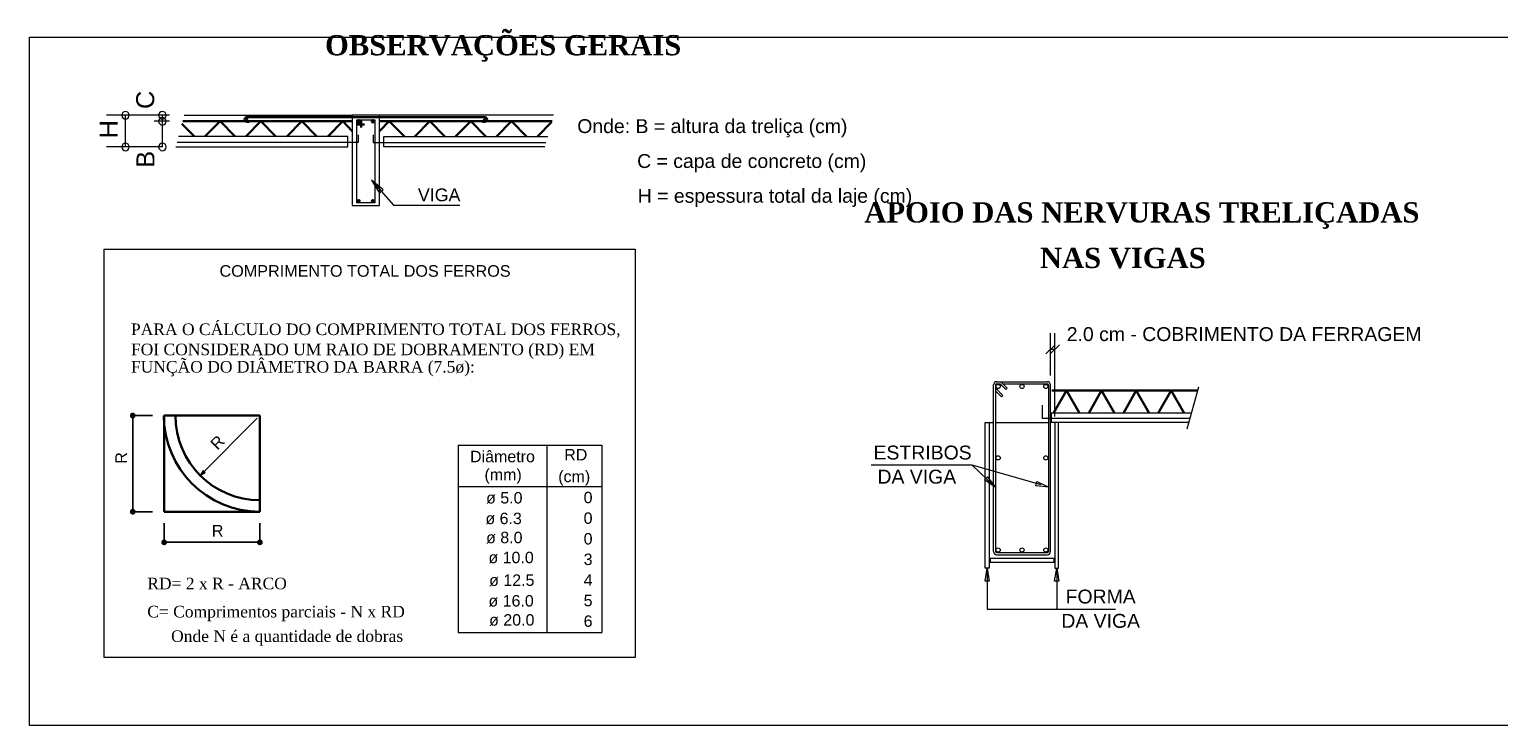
# Model space of a CAD drawing. Header units: millimetres. Extents: x 1852 to 2571, y -668 to -390.
# Tile 18 of 84: x 2206 to 2231, y -619 to -607. Entities that reach past the tile are written whole.
import ezdxf

# ---------------------------------------------------------------- set-up
doc = ezdxf.new("R2010")
doc.units = ezdxf.units.MM
doc.linetypes.add('NULL', pattern=[0])
for name, color, linetype, lineweight in [('10', 7, 'Continuous', 20), ('4', 142, 'Continuous', 9), ('6', 164, 'Continuous', 5), ('7', 7, 'Continuous', 18), ('AREAL', 7, 'Continuous', 5), ('Cotas', 1, 'Continuous', 0), ('DT-Armadura', 1, 'Continuous', 30), ('DT-Título', 250, 'Continuous', 20), ('FO-Indicacões', 152, 'Continuous', 9), ('FO-Pilares', 4, 'Continuous', 30), ('LC-Tabelas', 1, 'Continuous', 20), ('LC-Textos das tabelas', 250, 'Continuous', 5), ('Textos', 7, 'Continuous', 9)]:
    doc.layers.add(name, color=color, linetype=linetype, lineweight=lineweight)
doc.styles.add('ARIAL', font='arial.ttf')
doc.styles.add('ArialBlack', font='txt')
doc.styles.get("Standard").update_dxf_attribs({"font": 'arial.ttf'})
doc.styles.add('TimesNewRoman', font='times.ttf')
doc.styles.add('TimesnewromanN', font='timesbd.ttf')
doc.dimstyles.new('UM_25.000000', dxfattribs={"dimtxt": 0.18, "dimasz": 0.1, "dimexe": 0.1, "dimexo": 0.2, "dimgap": 0, "dimtad": 1, "dimtih": 1, "dimtoh": 1, "dimdec": 1, "dimlfac": 25, "dimzin": 0, "dimdsep": 46, "dimtxsty": 'Standard', "dimcen": 0.09, "dimdle": 0.1, "dimadec": 1, "dimazin": 2, "dimtfac": 1, "dimtdec": 4, "dimtofl": 0, "dimtmove": 0, "dimatfit": 3, "dimfxl": 1, "dimtolj": 1, "dimarcsym": 0})

# ---------------------------------------------------------------- blocks, each defined once
blk = doc.blocks.new('_Dot')
at = {"color": 0, "linetype": 'ByBlock', "lineweight": -2}
blk.add_line((-0.5, 0), (-1, 0), dxfattribs=at)
at = {"color": 0, "linetype": 'ByBlock', "const_width": 0.5}
blk.add_lwpolyline([(-0.25, 0, 1), (0.25, 0, 1)], format="xyb", close=True, dxfattribs=at)
blk = doc.blocks.new('*D817')
at = {"layer": 'Cotas', "color": 0, "lineweight": -2, "transparency": 16777216}
for p, q in [((2207.771, -613.951), (2207.428, -613.951)), ((2207.428, -614.051), (2207.428, -615.511)), ((2207.771, -615.611), (2207.428, -615.611))]:
    blk.add_line(p, q, dxfattribs=at)
at = {"layer": 'Cotas', "color": 0, "lineweight": -2, "transparency": 16777216, "xscale": 0.1, "yscale": 0.1, "zscale": 0.1}
for p, rotation in [((2207.428, -613.951), 90), ((2207.428, -615.611), 270)]:
    blk.add_blockref('_Dot', p, dxfattribs=dict(at, rotation=rotation))
at = {"layer": 'Cotas', "color": 7, "transparency": 16777216, "insert": (2207.228, -614.683), "char_height": 0.2, "attachment_point": 5, "rotation": 90, "style": 'ArialBlack'}
blk.add_mtext('\\A1;R', dxfattribs=at)
blk = doc.blocks.new('*D818')
at = {"layer": 'Cotas', "color": 0, "lineweight": -2, "transparency": 16777216}
for p, q in [((2207.971, -615.811), (2207.971, -616.139)), ((2209.625, -615.811), (2209.625, -616.139)), ((2208.071, -616.139), (2209.525, -616.139))]:
    blk.add_line(p, q, dxfattribs=at)
at = {"layer": 'Cotas', "color": 0, "lineweight": -2, "transparency": 16777216, "xscale": 0.1, "yscale": 0.1, "zscale": 0.1, "rotation": 180}
blk.add_blockref('_Dot', (2207.971, -616.139), dxfattribs=at)
at = {"layer": 'Cotas', "color": 0, "lineweight": -2, "transparency": 16777216, "xscale": 0.1, "yscale": 0.1, "zscale": 0.1}
blk.add_blockref('_Dot', (2209.625, -616.139), dxfattribs=at)
at = {"layer": 'Cotas', "color": 7, "transparency": 16777216, "insert": (2208.895, -615.939), "char_height": 0.2, "attachment_point": 5, "rotation": 0.0057, "style": 'ArialBlack'}
blk.add_mtext('\\A1;R', dxfattribs=at)

msp = doc.modelspace()

# ---------------------------------------------------------------- linework, layer by layer
at = {"color": 7, "linetype": 'Continuous', "lineweight": 0}
for p, q in [((2211.219, -608.7666), (2211.219, -610.3266)), ((2211.6902, -608.7666), (2211.219, -608.7666)), ((2211.6902, -610.3266), (2211.6902, -608.7666)), ((2211.1459, -609.1302), (2208.2209, -609.1302)), ((2211.1459, -609.313), (2211.1459, -609.1302)), ((2211.7634, -609.1302), (2214.599, -609.1302)), ((2211.7634, -609.313), (2211.7634, -609.1302)), ((2208.1721, -609.313), (2211.1459, -609.313)), ((2214.5502, -609.313), (2211.7634, -609.313)), ((2211.219, -610.3266), (2211.6902, -610.3266))]:
    msp.add_line(p, q, dxfattribs=at)
at = {"layer": '10', "linetype": 'Continuous'}
msp.add_lwpolyline([(2206.9329, -611.0791), (2216.1084, -611.0791), (2216.1084, -618.1275), (2206.9329, -618.1275)], close=True, dxfattribs=at)
at = {"layer": '4', "linetype": 'Continuous'}
for p, q in [((2208.0624, -608.7666), (2206.9777, -608.7666)), ((2207.3027, -609.313), (2207.3027, -608.7666)), ((2208.0624, -608.7666), (2207.6156, -608.7666)), ((2208.0624, -608.8702), (2207.7978, -608.8702)), ((2207.9406, -608.8702), (2207.9406, -608.7666)), ((2207.9406, -609.313), (2207.9406, -608.8702)), ((2207.9406, -609.313), (2206.9777, -609.313)), ((2207.9406, -609.313), (2207.6156, -609.313)), ((2223.3615, -612.7271), (2223.2031, -612.8844)), ((2223.2802, -612.8844), (2223.4365, -612.7271)), ((2223.2823, -613.2573), (2223.2823, -612.5282)), ((2223.3573, -613.9667), (2223.3573, -612.5282)), ((2223.2823, -612.8063), (2223.3573, -612.8063))]:
    msp.add_line(p, q, dxfattribs=at)
at = {"layer": '4', "linetype": 'Continuous', "lineweight": 0}
for p, q in [((2211.7552, -610.0524), (2211.5521, -609.8858)), ((2211.5521, -609.8858), (2211.6902, -610.1092)), ((2211.5521, -609.8858), (2211.934, -610.3185)), ((2211.6902, -610.1092), (2211.7552, -610.0524)), ((2211.934, -610.3185), (2213.0796, -610.3185)), ((2221.9323, -614.8063), (2220.1865, -614.8063)), ((2223.1198, -615.149), (2221.9323, -614.8063)), ((2222.3281, -615.1876), (2221.9323, -614.8063)), ((2222.1427, -615.0594), (2222.1948, -615.0063)), ((2222.1948, -615.0063), (2222.3281, -615.1876)), ((2222.3281, -615.1876), (2222.1427, -615.0594)), ((2223.0281, -615.1615), (2223.049, -615.0907)), ((2223.2531, -615.1876), (2223.0281, -615.1615)), ((2223.049, -615.0907), (2223.2531, -615.1876)), ((2222.1531, -616.8094), (2222.1906, -616.5865)), ((2222.1906, -616.5865), (2222.1906, -617.2917)), ((2222.1906, -616.5865), (2222.2261, -616.8094)), ((2223.3531, -616.8094), (2223.3906, -616.5865)), ((2223.3906, -616.5865), (2223.4261, -616.8094)), ((2223.3906, -616.5865), (2223.3906, -617.2917)), ((2222.2261, -616.8094), (2222.1531, -616.8094)), ((2223.4261, -616.8094), (2223.3531, -616.8094)), ((2222.1906, -617.2917), (2224.4073, -617.2917))]:
    msp.add_line(p, q, dxfattribs=at)
at = {"layer": '4', "linetype": 'Continuous'}
for points in [[(2207.3677, -608.7666, 1), (2207.2377, -608.7666), (2207.2377, -608.7666, 1), (2207.3677, -608.7666), (2207.3677, -608.7666)], [(2208.0056, -608.7666, 1), (2207.8756, -608.7666), (2207.8756, -608.7666, 1), (2208.0056, -608.7666), (2208.0056, -608.7666)], [(2208.0056, -608.8702, 1), (2207.8756, -608.8702), (2207.8756, -608.8702, 1), (2208.0056, -608.8702), (2208.0056, -608.8702)], [(2207.3677, -609.313, 1), (2207.2377, -609.313), (2207.2377, -609.313, 1), (2207.3677, -609.313), (2207.3677, -609.313)], [(2208.0056, -609.313, 1), (2207.8756, -609.313), (2207.8756, -609.313, 1), (2208.0056, -609.313), (2208.0056, -609.313)]]:
    msp.add_lwpolyline(points, format="xyb", dxfattribs=at)
at = {"layer": 'AREAL', "color": 7, "linetype": 'Continuous'}
for p, q in [((2222.3011, -616.2969), (2222.3011, -613.4219)), ((2222.3365, -616.2969), (2222.3365, -613.4219)), ((2222.3365, -613.4792), (2222.4594, -613.6032)), ((2222.3531, -613.3667), (2223.2281, -613.3667)), ((2222.3531, -613.4021), (2222.4115, -613.4021)), ((2222.4115, -613.4021), (2222.5115, -613.5021)), ((2222.424, -613.3667), (2222.5323, -613.4782)), ((2222.4573, -613.4021), (2223.2281, -613.4021)), ((2222.5323, -613.4782), (2222.5115, -613.5021)), ((2223.2469, -613.4219), (2223.2469, -616.2969)), ((2223.2823, -616.2969), (2223.2823, -613.4219)), ((2222.3365, -613.5282), (2222.4365, -613.6292)), ((2222.4594, -613.6032), (2222.4365, -613.6292)), ((2222.3531, -616.3178), (2223.2281, -616.3178)), ((2222.3531, -616.3532), (2223.2281, -616.3532))]:
    msp.add_line(p, q, dxfattribs=at)
at = {"layer": 'AREAL', "color": 7, "linetype": 'Continuous', "lineweight": 0}
for p, q in [((2223.2927, -613.9073), (2223.2927, -614.0636)), ((2225.7177, -613.9073), (2223.2927, -613.9073)), ((2223.2927, -614.0636), (2225.674, -614.0636))]:
    msp.add_line(p, q, dxfattribs=at)
at = {"layer": 'AREAL', "linetype": 'Continuous', "lineweight": 0}
for p, q in [((2222.1573, -616.5865), (2222.1573, -614.0719)), ((2222.1573, -614.0719), (2222.224, -614.0719)), ((2222.224, -614.0719), (2222.224, -616.5865)), ((2223.3573, -614.0719), (2223.3573, -616.5865)), ((2223.424, -614.0719), (2223.3573, -614.0719)), ((2223.424, -616.5865), (2223.424, -614.0719)), ((2222.2386, -616.4198), (2222.2386, -616.4823)), ((2223.3448, -616.4198), (2222.2386, -616.4198)), ((2222.2386, -616.4823), (2223.3448, -616.4823)), ((2223.3448, -616.4823), (2223.3448, -616.4198)), ((2222.224, -616.5865), (2222.1573, -616.5865)), ((2223.3573, -616.5865), (2223.424, -616.5865))]:
    msp.add_line(p, q, dxfattribs=at)
at = {"layer": 'AREAL', "color": 7, "linetype": 'Continuous'}
for centre in [(2222.3781, -613.448), (2222.7906, -613.448), (2223.2031, -613.448), (2222.3781, -614.6813), (2223.2031, -614.6813), (2222.3781, -616.2709), (2222.7906, -616.2709), (2223.2031, -616.2709)]:
    msp.add_circle(centre, 0.0356, dxfattribs=at)
for centre, radius, start, end in [((2222.3531, -613.4209), 0.0546, 88.17446, 181.155), ((2222.3573, -613.424), 0.023, 103.11644, 173.96231), ((2223.2281, -613.4209), 0.0546, 358.845, 91.82553), ((2223.224, -613.424), 0.023, 6.03769, 76.88355), ((2222.3531, -616.298), 0.0546, 178.845, 271.82553), ((2222.3573, -616.2948), 0.023, 186.03769, 256.88355), ((2223.2281, -616.298), 0.0546, 268.17447, 1.155), ((2223.224, -616.2948), 0.023, 283.11645, 353.96231)]:
    msp.add_arc(centre, radius, start, end, dxfattribs=at)
at = {"layer": 'Cotas'}
msp.add_line((2209.5776, -613.9982), (2208.5925, -614.9832), dxfattribs=at)
msp.add_lwpolyline([(2208.5925, -614.9832), (2208.6791, -614.9332), (2208.6425, -614.8966)], close=True, dxfattribs=at)
at = {"layer": 'DT-Armadura', "linetype": 'Continuous'}
for p, q in [((2208.2777, -608.9169), (2208.4971, -609.1302)), ((2208.294, -608.8702), (2211.219, -608.8702)), ((2208.9359, -608.8702), (2208.6759, -609.1302)), ((2208.9359, -608.8702), (2209.1959, -609.1302)), ((2209.6427, -608.8702), (2209.3827, -609.1302)), ((2209.399, -608.7991), (2213.5102, -608.7991)), ((2209.399, -608.8787), (2209.4396, -608.8783)), ((2209.6427, -608.8702), (2209.9027, -609.1302)), ((2210.3496, -608.8702), (2210.0896, -609.1302)), ((2210.3496, -608.8702), (2210.6096, -609.1302)), ((2211.0565, -608.8702), (2210.7965, -609.1302)), ((2211.0565, -608.8702), (2211.219, -609.0388)), ((2211.3734, -608.8458), (2211.3734, -608.9758)), ((2214.6721, -608.8702), (2211.6902, -608.8702)), ((2211.8609, -608.8702), (2211.6902, -609.0388)), ((2211.8609, -608.8702), (2212.1209, -609.1302)), ((2212.5596, -608.8702), (2212.2996, -609.1302)), ((2212.5596, -608.8702), (2212.8196, -609.1302)), ((2213.2665, -608.8702), (2213.0065, -609.1302)), ((2213.2665, -608.8702), (2213.5265, -609.1302)), ((2213.5102, -608.8783), (2213.4696, -608.8783)), ((2213.9734, -608.8702), (2213.7134, -609.1302)), ((2213.9734, -608.8702), (2214.2334, -609.1302)), ((2214.664, -608.8824), (2214.4202, -609.1302)), ((2211.3002, -608.923), (2211.4302, -608.923)), ((2225.824, -613.5198), (2223.3073, -613.5198)), ((2223.5615, -613.5198), (2223.3365, -613.9073)), ((2223.5615, -613.5198), (2223.7823, -613.9073)), ((2224.1656, -613.5198), (2223.9427, -613.9073)), ((2224.1656, -613.5198), (2224.3886, -613.9073)), ((2224.7656, -613.5198), (2224.5448, -613.9073)), ((2224.7656, -613.5198), (2224.9906, -613.9073)), ((2225.3698, -613.5198), (2225.1448, -613.9073)), ((2225.3698, -613.5198), (2225.5906, -613.9073))]:
    msp.add_line(p, q, dxfattribs=at)
at = {"layer": 'DT-Armadura', "linetype": 'Continuous', "lineweight": 0}
for p, q in [((2211.3002, -610.2758), (2211.3002, -608.8458)), ((2211.3002, -608.8458), (2211.609, -608.8458)), ((2211.609, -608.8458), (2211.609, -610.2758)), ((2211.3246, -609.1058), (2211.3246, -609.2358)), ((2211.5846, -609.1058), (2211.5846, -609.2358)), ((2211.3246, -609.2358), (2208.1965, -609.2358)), ((2211.5846, -609.2358), (2214.5665, -609.2358)), ((2211.609, -610.2758), (2211.3002, -610.2758)), ((2223.1406, -613.774), (2223.1406, -613.9959)), ((2223.1406, -613.9959), (2225.6927, -613.9959))]:
    msp.add_line(p, q, dxfattribs=at)
at = {"layer": 'DT-Armadura', "linetype": 'Continuous'}
for centre, radius in [((2209.399, -608.8397), 0.0117), ((2211.3327, -608.8702), 0.0195), ((2211.5765, -608.8702), 0.0195), ((2213.5102, -608.8397), 0.0117), ((2211.3327, -610.2494), 0.0195), ((2211.5765, -610.2494), 0.0195)]:
    msp.add_circle(centre, radius, dxfattribs=at)
for centre, radius, start, end in [((2209.3998, -608.8389), 0.0398, 91.18641, 268.81359), ((2213.5102, -608.8397), 0.039, 270, 90)]:
    msp.add_arc(centre, radius, start, end, dxfattribs=at)
at = {"layer": 'DT-Título', "color": 18, "true_color": 0x000000}
msp.add_lwpolyline([(2205.6426, -607.4177), (2250.939, -607.4177), (2250.939, -619.3035), (2205.6426, -619.3035)], close=True, dxfattribs=at)
at = {"layer": 'FO-Indicacões', "linetype": 'Continuous'}
msp.add_line((2225.8386, -613.4626), (2225.6406, -614.1876), dxfattribs=at)
at = {"layer": 'FO-Pilares', "linetype": 'Continuous'}
for p, q in [((2209.6252, -613.9506), (2207.9708, -613.9506)), ((2207.9708, -613.9506), (2207.9708, -615.611)), ((2209.6252, -613.9506), (2209.6252, -615.611)), ((2209.6252, -615.611), (2207.9708, -615.611))]:
    msp.add_line(p, q, dxfattribs=at)
for radius in [1.6604, 1.4604]:
    msp.add_arc((2209.6252, -613.9506), radius, 180, 270, dxfattribs=at)
at = {"layer": 'LC-Tabelas'}
for p, q in [((2208.3184, -608.7666), (2211.219, -608.7666)), ((2214.6965, -608.7666), (2211.6902, -608.7666)), ((2222.224, -614.0719), (2222.3011, -614.0719)), ((2222.3365, -614.0719), (2223.2469, -614.0719)), ((2223.3573, -614.0719), (2223.2823, -614.0719)), ((2213.0504, -614.4623), (2215.53, -614.4623)), ((2213.0504, -614.4623), (2213.0504, -617.6967)), ((2214.5812, -614.4623), (2214.5812, -617.6967)), ((2215.53, -614.4623), (2215.53, -617.6967)), ((2213.0504, -615.174), (2215.53, -615.174)), ((2213.0504, -617.6967), (2215.53, -617.6967))]:
    msp.add_line(p, q, dxfattribs=at)

# ---------------------------------------------------------------- texts
at = {"layer": '6', "color": 244, "linetype": 'NULL', "char_height": 0.35, "attachment_point": 7, "line_spacing_factor": 0.9, "style": 'TimesnewromanN'}
for s, insert, width in [('OBSERVAÇÕES GERAIS', (2210.7496, -607.8414), 30.24), ('APOIO DAS NERVURAS TRELIÇADAS', (2220.067, -610.7279), 194.88), ('NAS VIGAS', (2223.101, -611.4124), 60.48)]:
    msp.add_mtext(s, dxfattribs=dict(at, insert=insert, width=width))
at = {"layer": '7', "color": 7, "linetype": 'NULL', "char_height": 0.312, "width": 1.4976, "attachment_point": 7, "rotation": 90.00021, "line_spacing_factor": 0.9, "style": 'ARIAL'}
for s, insert in [('C', (2207.8036, -608.6581)), ('H', (2207.1666, -609.1641)), ('B', (2207.8036, -609.6711))]:
    msp.add_mtext(s, dxfattribs=dict(at, insert=insert))
at = {"layer": '7', "color": 7, "linetype": 'NULL', "attachment_point": 7, "line_spacing_factor": 0.9, "style": 'ARIAL'}
for s, insert, char_height, width in [('Onde: B = altura da treliça (cm)', (2215.1078, -609.1475), 0.24, 36.864), ('C = capa de concreto (cm)', (2216.1419, -609.7487), 0.24, 28.8), ('VIGA', (2212.3545, -610.2535), 0.22, 4.224), ('H = espessura total da laje (cm)', (2216.1527, -610.3487), 0.24, 36.864), ('2.0 cm - COBRIMENTO DA FERRAGEM', (2223.564, -612.6677), 0.24, 142.848), ('ESTRIBOS', (2220.226, -614.7127), 0.24, 36.864), ('DA VIGA', (2220.294, -615.1287), 0.24, 32.256), ('FORMA', (2223.545, -617.1987), 0.24, 23.36359), ('DA VIGA', (2223.47, -617.6187), 0.24, 32.256)]:
    msp.add_mtext(s, dxfattribs=dict(at, insert=insert, char_height=char_height, width=width))
at = {"layer": 'Cotas', "linetype": 'NULL', "insert": (2209.0339, -614.4138), "char_height": 0.2, "width": 1.817355, "attachment_point": 9, "rotation": 45.00011, "line_spacing_factor": 0.9, "style": 'ArialBlack'}
msp.add_mtext('R', dxfattribs=at)
at = {"layer": 'LC-Textos das tabelas', "linetype": 'NULL', "line_spacing_factor": 0.798, "style": 'ArialBlack'}
for s, insert, char_height, width, attachment_point in [('Diâmetro', (2213.8157, -614.7592), 0.19768, 10.684209, 8), ('RD', (2215.0822, -614.7255), 0.19768, 3.314711, 8), ('(mm)', (2213.8265, -615.1283), 0.19768, 5.941462, 8), ('(cm)', (2215.0553, -615.1605), 0.19768, 5.232656, 8), ('ø 5.0', (2214.1617, -615.4741), 0.19768, 6.056122, 9), ('0', (2215.3717, -615.467), 0.1977, 1.428036, 9), ('ø 6.3', (2214.15, -615.8304), 0.19768, 6.056122, 9), ('0', (2215.3717, -615.8233), 0.1977, 1.428036, 9), ('ø 8.0', (2214.1617, -616.16), 0.19768, 6.056122, 9), ('0', (2215.3717, -616.1789), 0.1977, 1.428036, 9), ('ø 10.0', (2214.3558, -616.5048), 0.19768, 7.484158, 9), ('3', (2215.3717, -616.5345), 0.1977, 1.428036, 9), ('ø 12.5', (2214.3676, -616.8966), 0.19768, 7.484158, 9), ('4', (2215.3717, -616.8895), 0.1977, 1.428036, 9), ('ø 16.0', (2214.3558, -617.2529), 0.19768, 7.484158, 9), ('5', (2215.3717, -617.2458), 0.1977, 1.428036, 9), ('ø 20.0', (2214.3676, -617.5826), 0.19768, 7.484158, 9), ('6', (2215.3717, -617.6014), 0.1977, 1.428036, 9)]:
    msp.add_mtext(s, dxfattribs=dict(at, insert=insert, char_height=char_height, width=width, attachment_point=attachment_point))
at = {"layer": 'Textos', "linetype": 'NULL', "char_height": 0.2, "attachment_point": 7, "line_spacing_factor": 0.9}
for s, insert, width, style in [(' COMPRIMENTO TOTAL DOS FERROS', (2208.8497, -611.5567), 43.65703, 'ArialBlack'), ('PARA O CÁLCULO DO COMPRIMENTO TOTAL DOS FERROS,', (2207.3974, -612.6078), 59.800298, 'TimesNewRoman'), ('FOI CONSIDERADO UM RAIO DE DOBRAMENTO (RD) EM ', (2207.3974, -612.9738), 57.173546, 'TimesNewRoman'), ('FUNÇÃO DO DIÂMETRO DA BARRA (7.5ø):', (2207.3974, -613.2738), 42.486668, 'TimesNewRoman'), ('RD= 2 x R - ARCO', (2207.6793, -616.9531), 17.191463, 'TimesNewRoman'), ('C= Comprimentos parciais - N x RD', (2207.6793, -617.5009), 31.638598, 'TimesNewRoman'), ('Onde N é a quantidade de dobras', (2208.0907, -617.9239), 28.53236, 'TimesNewRoman')]:
    msp.add_mtext(s, dxfattribs=dict(at, insert=insert, width=width, style=style))

# ---------------------------------------------------------------- dimensions: what is measured, and where the dimension line sits
at = {"layer": 'Cotas'}
dim = msp.add_linear_dim(base=(2207.4284, -615.611), p1=(2207.9708, -613.9506), p2=(2207.9708, -615.611), angle=90, text='R', dimstyle='UM_25.000000', override={"dimtxt": 0.2, "dimasz": 0.1, "dimexe": 0, "dimexo": 0.2, "dimtad": 1, "dimtih": 0, "dimtoh": 0, "dimdec": 1, "dimlfac": 25, "dimzin": 8, "dimtxsty": 'ArialBlack', "dimblk": 'Dot', "dimblk1": 'Dot', "dimblk2": 'Dot', "dimsah": 1, "dimdle": 0, "dimse1": 0, "dimse2": 0, "dimclrt": 7, "dimadec": 1, "dimazin": 3, "dimtmove": 2, "dimldrblk": 'Dot'}, dxfattribs=at)
dim.commit()
dim.dimension.update_dxf_attribs({"geometry": '*D817', "text_midpoint": (2207.2284, -614.6833), "dimtype": 160, "text_rotation": 90})
dim = msp.add_linear_dim(base=(2209.6252, -616.1394), p1=(2207.9708, -615.611), p2=(2209.6252, -615.611), text='R', dimstyle='UM_25.000000', override={"dimtxt": 0.2, "dimasz": 0.1, "dimexe": 0, "dimexo": 0.2, "dimtad": 1, "dimtih": 0, "dimtoh": 0, "dimdec": 1, "dimlfac": 25, "dimzin": 8, "dimtxsty": 'ArialBlack', "dimblk": 'Dot', "dimblk1": 'Dot', "dimblk2": 'Dot', "dimsah": 1, "dimdle": 0, "dimse1": 0, "dimse2": 0, "dimclrt": 7, "dimadec": 1, "dimazin": 3, "dimtmove": 2, "dimldrblk": 'Dot'}, dxfattribs=at)
dim.commit()
dim.dimension.update_dxf_attribs({"geometry": '*D818', "text_midpoint": (2208.8955, -615.9394), "dimtype": 160, "text_rotation": 0.00573})

doc.saveas('drawing.dxf')
